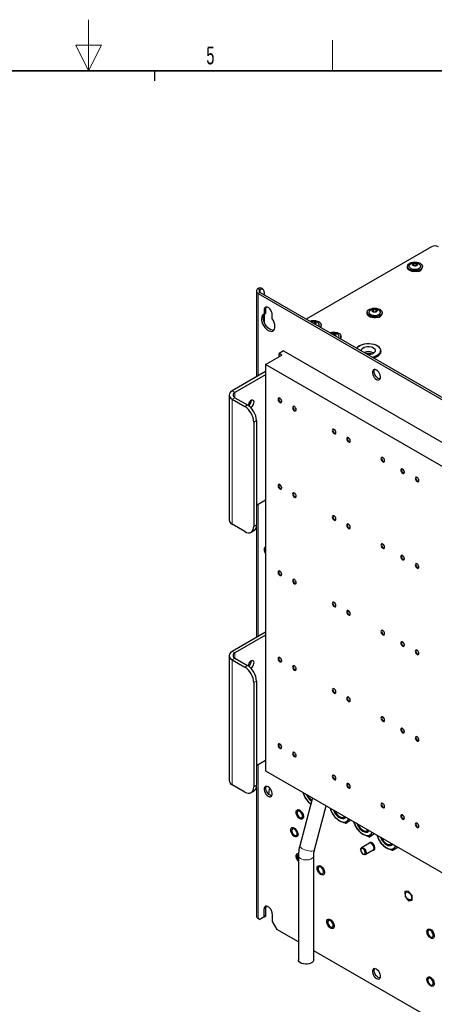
# Paper-space layout 'Blatt2' of a CAD drawing. Header units: millimetres. Extents: x 5 to 418, y 2 to 292.
# Tile 52 of 59: x 203 to 285, y 100 to 292. Entities that reach past the tile are written whole.
import ezdxf

# ---------------------------------------------------------------- set-up
doc = ezdxf.new("R2010")
doc.units = ezdxf.units.MM
doc.layers.add('SLD-0', color=7, linetype='Continuous')
doc.styles.add('SLDTEXTSTYLE1', font='TXT', dxfattribs={"width": 0.605})

psp = doc.layouts.new('Blatt2')

# ---------------------------------------------------------------- linework, layer by layer
at = {"color": 7, "linetype": 'Continuous', "lineweight": 25}
for p, q in [((284.16, 247.98), (259.64, 233.83)), ((279.45, 244.17), (279.45, 243.97)), ((280.77, 244.75), (280.5, 244.56)), ((280.5, 244.56), (280.66, 244.32)), ((280.66, 244.32), (281.09, 244.29)), ((280.73, 244.32), (280.77, 244.35)), ((281.19, 244.72), (280.77, 244.75)), ((280.77, 244.35), (280.77, 244.75)), ((280.77, 244.35), (281.12, 244.32)), ((280.77, 244.35), (280.77, 244.32)), ((281.09, 244.29), (281.36, 244.49)), ((281.36, 244.49), (281.19, 244.72)), ((281.19, 244.37), (281.19, 244.72)), ((282.4, 243.97), (282.4, 244.17)), ((249.87, 239.36), (249.87, 222.51)), ((250.15, 239.81), (250.24, 239.86)), ((250.59, 239.66), (250.51, 239.61)), ((251.13, 239.68), (250.78, 239.88)), ((250.24, 238.85), (317.77, 199.86)), ((250.59, 239.05), (318.12, 200.07)), ((251.39, 239.1), (251.39, 238.59)), ((251.39, 235.63), (251.39, 234.82)), ((251.74, 235.02), (251.74, 235.84)), ((272.88, 235.71), (272.61, 235.52)), ((272.61, 235.52), (272.78, 235.28)), ((273.31, 235.68), (272.88, 235.71)), ((272.88, 235.3), (272.88, 235.71)), ((273.2, 235.25), (273.47, 235.44)), ((273.47, 235.44), (273.31, 235.68)), ((273.31, 235.33), (273.31, 235.68)), ((251.39, 234.82), (251.74, 235.02)), ((251.39, 234.76), (251.39, 233.24)), ((252.98, 233.9), (252.98, 234.71)), ((271.57, 235.13), (271.57, 234.93)), ((272.78, 235.28), (273.2, 235.25)), ((272.85, 235.28), (272.88, 235.3)), ((272.88, 235.3), (273.24, 235.27)), ((272.88, 235.3), (272.89, 235.27)), ((274.52, 234.93), (274.52, 235.13)), ((260.91, 233.29), (260.76, 233.18)), ((261.34, 233.26), (260.91, 233.29)), ((260.91, 233.09), (260.91, 233.29)), ((261.3, 232.87), (261.5, 233.03)), ((261.5, 233.03), (261.34, 233.26)), ((261.34, 232.91), (261.34, 233.26)), ((262.55, 232.51), (262.55, 232.71)), ((264.77, 231.04), (264.65, 230.94)), ((265.2, 231.02), (264.77, 231.04)), ((264.77, 230.87), (264.77, 231.04)), ((265.19, 230.62), (265.4, 230.8)), ((265.4, 230.8), (265.2, 231.02)), ((265.2, 230.63), (265.2, 231.02)), ((266.44, 230.26), (266.44, 230.47)), ((274.18, 227.27), (274.18, 227.68)), ((251.65, 224.97), (254.83, 226.8)), ((255.19, 227.62), (254.3, 227.11)), ((254.83, 226.8), (254.3, 227.11)), ((254.3, 226.5), (254.3, 227.11)), ((255.19, 227.62), (312.82, 194.35)), ((308.22, 192.31), (251.65, 224.97)), ((251.65, 224.97), (251.65, 145.35)), ((251.65, 223.54), (245.11, 219.76)), ((251.65, 222.93), (245.64, 219.46)), ((244.53, 218.95), (244.53, 194.45)), ((245.11, 218.13), (247.59, 216.7)), ((245.64, 218.44), (248.12, 217.01)), ((249.35, 213.64), (249.35, 193.23)), ((249.89, 213.95), (249.89, 193.53)), ((249.89, 197.41), (251.65, 198.43)), ((247.59, 192.2), (245.11, 193.63)), ((249.87, 193.3), (249.87, 171.48)), ((248.84, 192.08), (249.37, 192.39)), ((251.65, 172.5), (245.11, 168.73)), ((251.65, 171.89), (245.64, 168.42)), ((244.53, 167.91), (244.53, 143.42)), ((245.11, 167.1), (247.59, 165.67)), ((245.64, 167.4), (248.12, 165.97)), ((249.35, 162.61), (249.35, 142.19)), ((249.89, 162.91), (249.89, 142.5)), ((249.89, 146.38), (251.65, 147.4)), ((251.65, 145.35), (295.67, 119.94)), ((247.59, 141.17), (245.11, 142.6)), ((248.84, 141.05), (249.37, 141.35)), ((249.87, 142.26), (249.87, 116.88)), ((260.88, 140.03), (258.37, 130.62)), ((260.56, 138.82), (259.98, 139.29)), ((261.27, 129.85), (263.57, 138.48)), ((266.15, 136.36), (266.23, 136.31)), ((268.21, 135.5), (267.47, 135.07)), ((268, 135.92), (267.83, 135.71)), ((268.21, 135.5), (268.36, 135.71)), ((270.74, 133.7), (270.83, 133.66)), ((272.59, 133.27), (272.43, 133.05)), ((272.81, 132.84), (272.07, 132.42)), ((272.81, 132.84), (272.96, 133.06)), ((270.3, 129.89), (270.3, 129.79)), ((272.01, 131.13), (270.46, 130.24)), ((271.21, 128.94), (272.76, 129.84)), ((271.95, 131.15), (271.92, 131.08)), ((272.67, 129.78), (272.75, 129.78)), ((275.34, 131.05), (275.42, 131)), ((277.4, 130.19), (276.66, 129.76)), ((277.19, 130.61), (277.02, 130.4)), ((277.4, 130.19), (277.55, 130.4)), ((258.11, 128.72), (258.11, 108.31)), ((261.11, 108.31), (261.11, 128.72)), ((270.74, 129.03), (270.83, 128.97)), ((270.94, 128.93), (270.83, 128.97)), ((279.64, 121.76), (278.96, 121.66)), ((278.96, 121.66), (278.99, 120.71)), ((280.36, 120.91), (279.64, 121.76)), ((278.99, 120.71), (279.7, 119.86)), ((279.7, 119.86), (280.38, 119.96)), ((280.38, 119.96), (280.36, 120.91)), ((251.39, 116.72), (251.39, 118.26)), ((251.74, 116.93), (251.74, 118.46)), ((250.5, 116.21), (250.24, 116.37)), ((250.5, 116.21), (251.39, 116.72)), ((250.86, 116.42), (250.5, 116.21)), ((251.74, 116.93), (250.86, 116.42)), ((251.39, 116.72), (251.74, 116.93)), ((252.98, 117.34), (252.98, 115.81)), ((252.98, 115.81), (253.86, 114.27)), ((258.11, 111.82), (253.86, 114.27)), ((297.35, 89.17), (261.11, 110.09))]:
    psp.add_line(p, q, dxfattribs=at)
at = {"color": 7, "linetype": 'Continuous', "lineweight": 18}
for p, q in [((250.51, 239.61), (250.15, 239.81)), ((250.59, 239.05), (250.59, 239.66)), ((250.59, 239.05), (250.24, 238.85)), ((250.24, 238.85), (250.24, 222.72)), ((251.39, 235.63), (251.74, 235.84)), ((245.64, 219.46), (245.11, 219.76)), ((245.64, 218.44), (245.11, 218.13)), ((245.11, 193.63), (245.11, 218.13)), ((245.64, 218.44), (245.64, 219.46)), ((247.59, 216.7), (248.12, 217.01)), ((249.89, 213.95), (249.35, 213.64)), ((250.24, 197.61), (250.24, 171.69)), ((249.35, 193.23), (249.89, 193.53)), ((245.64, 168.42), (245.11, 168.73)), ((245.64, 167.4), (245.64, 168.42)), ((245.64, 167.4), (245.11, 167.1)), ((245.11, 142.6), (245.11, 167.1)), ((247.59, 165.67), (248.12, 165.97)), ((249.89, 162.91), (249.35, 162.61)), ((250.24, 146.58), (250.24, 116.37)), ((249.35, 142.19), (249.89, 142.5)), ((251.39, 118.26), (251.74, 118.46))]:
    psp.add_line(p, q, dxfattribs=at)
at = {"color": 7, "linetype": 'Continuous', "lineweight": 25, "flags": 128}
for points in [[(281.48, 243.38), (281.12, 243.33), (280.75, 243.33), (280.39, 243.38), (280.06, 243.48), (279.79, 243.63), (279.6, 243.81), (279.48, 244.01), (279.45, 244.22), (279.52, 244.43), (279.68, 244.63), (279.91, 244.79), (280.21, 244.92), (280.55, 245), (280.92, 245.03), (281.29, 245), (281.63, 244.92), (281.93, 244.8), (282.17, 244.63), (282.33, 244.44), (282.4, 244.23), (282.38, 244.02), (282.26, 243.81), (282.07, 243.63), (281.8, 243.49), (281.48, 243.38)], [(281.48, 243.18), (281.12, 243.13), (280.75, 243.12), (280.39, 243.18), (280.06, 243.28), (279.79, 243.42), (279.6, 243.6), (279.48, 243.81), (279.45, 243.97)], [(281.34, 243.58), (281.03, 243.54), (280.72, 243.55), (280.42, 243.61), (280.17, 243.71), (279.97, 243.86), (279.86, 244.02), (279.83, 244.2), (279.89, 244.38), (279.95, 244.47)], [(281.11, 244.25), (280.92, 244.23), (280.73, 244.26), (280.57, 244.32), (280.46, 244.41), (280.43, 244.52), (280.47, 244.63), (280.58, 244.73), (280.74, 244.79), (280.93, 244.81), (281.12, 244.79), (281.28, 244.72), (281.39, 244.63), (281.43, 244.52), (281.39, 244.41), (281.28, 244.31), (281.11, 244.25)], [(281.9, 244.47), (282, 244.32), (282.03, 244.14), (281.97, 243.97), (281.82, 243.81), (281.61, 243.68), (281.34, 243.58)], [(250.15, 239.81), (250.03, 239.71), (249.93, 239.58), (249.88, 239.45), (249.87, 239.32), (249.91, 239.19), (249.98, 239.07), (250.09, 238.95), (250.24, 238.85)], [(250.51, 239.61), (250.44, 239.54), (250.4, 239.47), (250.38, 239.4), (250.38, 239.32), (250.4, 239.25), (250.44, 239.18), (250.51, 239.11), (250.59, 239.05)], [(251.39, 239.1), (251.37, 239.28), (251.33, 239.44), (251.26, 239.56), (251.16, 239.66), (251.04, 239.71), (250.9, 239.73), (250.75, 239.72), (250.59, 239.66)], [(252.98, 234.71), (252.95, 234.99), (252.85, 235.28), (252.7, 235.57), (252.51, 235.82), (252.3, 236.02), (252.07, 236.15), (251.85, 236.2), (251.66, 236.17), (251.51, 236.06), (251.42, 235.87), (251.39, 235.63)], [(251.74, 235.84), (251.77, 236.08), (251.83, 236.2)], [(273.59, 234.34), (273.23, 234.29), (272.86, 234.29), (272.51, 234.34), (272.18, 234.44), (271.91, 234.59), (271.71, 234.77), (271.6, 234.97), (271.57, 235.18), (271.64, 235.39), (271.79, 235.59), (272.03, 235.75), (272.33, 235.88), (272.67, 235.96), (273.04, 235.98), (273.4, 235.96), (273.75, 235.88), (274.05, 235.76), (274.28, 235.59), (274.44, 235.4), (274.51, 235.19), (274.49, 234.98), (274.38, 234.77), (274.18, 234.59), (273.91, 234.45), (273.59, 234.34)], [(273.45, 234.54), (273.15, 234.5), (272.83, 234.51), (272.54, 234.57), (272.28, 234.67), (272.09, 234.81), (271.97, 234.98), (271.94, 235.16), (272, 235.34), (272.07, 235.43)], [(273.23, 235.21), (273.04, 235.19), (272.85, 235.21), (272.69, 235.28), (272.58, 235.37), (272.54, 235.48), (272.58, 235.59), (272.69, 235.69), (272.86, 235.75), (273.05, 235.77), (273.24, 235.74), (273.4, 235.68), (273.51, 235.59), (273.54, 235.48), (273.5, 235.37), (273.39, 235.27), (273.23, 235.21)], [(274.01, 235.43), (274.11, 235.28), (274.14, 235.1), (274.08, 234.93), (273.94, 234.76), (273.72, 234.63), (273.45, 234.54)], [(251.39, 234.82), (251.18, 234.71), (251.02, 234.53), (250.91, 234.29), (250.86, 233.99), (250.87, 233.65), (250.95, 233.28), (251.08, 232.91), (251.27, 232.55), (251.5, 232.22), (251.76, 231.93), (252.04, 231.69), (252.33, 231.53), (252.61, 231.44), (252.87, 231.43), (253.1, 231.5), (253.28, 231.64), (253.42, 231.86), (253.49, 232.13), (253.51, 232.46), (253.46, 232.81), (253.35, 233.18), (253.19, 233.55), (252.98, 233.9)], [(253.28, 231.64), (253.22, 231.63), (252.96, 231.64), (252.68, 231.73), (252.39, 231.9), (252.11, 232.13), (251.85, 232.42), (251.62, 232.75), (251.44, 233.12), (251.3, 233.49), (251.23, 233.85), (251.21, 234.19), (251.26, 234.49), (251.37, 234.74), (251.48, 234.87)], [(260.31, 233.44), (260.36, 233.46), (260.7, 233.54), (261.07, 233.57), (261.44, 233.54), (261.78, 233.46), (262.08, 233.34), (262.32, 233.17), (262.48, 232.98), (262.55, 232.77), (262.52, 232.56), (262.41, 232.35), (262.34, 232.27)], [(273.59, 234.14), (273.23, 234.08), (272.86, 234.08), (272.51, 234.14), (272.18, 234.24), (271.91, 234.38), (271.71, 234.56), (271.6, 234.77), (271.57, 234.93)], [(260.67, 233.23), (260.73, 233.27), (260.89, 233.33), (261.08, 233.35), (261.27, 233.33), (261.43, 233.26), (261.54, 233.17), (261.57, 233.06), (261.53, 232.95), (261.42, 232.85), (261.37, 232.83)], [(262.55, 232.51), (262.52, 232.35), (262.45, 232.21)], [(264.2, 231.2), (264.25, 231.21), (264.59, 231.29), (264.96, 231.32), (265.32, 231.29), (265.67, 231.22), (265.97, 231.09), (266.21, 230.93), (266.36, 230.74), (266.44, 230.53), (266.41, 230.31), (266.3, 230.11), (266.23, 230.03)], [(264.56, 230.99), (264.63, 231.03), (264.8, 231.09), (264.99, 231.1), (265.18, 231.08), (265.34, 231.01), (265.44, 230.91), (265.46, 230.8), (265.41, 230.69), (265.3, 230.6), (265.26, 230.58)], [(266.44, 230.26), (266.41, 230.11), (266.34, 229.96)], [(269.55, 228.11), (269.68, 228.29), (269.93, 228.52), (270.25, 228.72), (270.63, 228.87), (271.05, 228.98), (271.51, 229.04), (271.97, 229.05), (272.43, 229.01), (272.86, 228.91), (273.26, 228.77), (273.6, 228.58), (273.87, 228.36), (274.06, 228.12), (274.16, 227.86), (274.17, 227.59), (274.1, 227.32), (273.93, 227.07), (273.68, 226.84)], [(270.44, 227.59), (270.44, 227.79), (270.54, 227.99), (270.72, 228.17), (270.97, 228.31), (271.28, 228.42), (271.63, 228.47), (271.99, 228.47), (272.34, 228.41), (272.65, 228.31), (272.9, 228.16), (273.08, 227.98), (273.17, 227.78), (273.17, 227.58), (273.07, 227.38), (272.89, 227.2), (272.89, 227.2)], [(273.57, 226.56), (273.88, 226.77), (274.1, 227.01), (274.25, 227.27), (274.3, 227.55), (274.27, 227.82), (274.15, 228.09), (273.94, 228.33), (273.66, 228.55), (273.53, 228.63)], [(274.18, 227.73), (274.27, 227.51), (274.29, 227.43)], [(274.18, 227.27), (274.17, 227.18), (274.16, 227.11)], [(273.4, 222.01), (273.62, 221.92), (273.83, 221.91), (274, 221.98), (274.12, 222.13), (274.18, 222.34), (274.18, 222.6), (274.12, 222.89), (274, 223.18), (273.83, 223.45), (273.62, 223.68), (273.4, 223.85), (273.17, 223.94), (272.97, 223.95), (272.8, 223.88), (272.67, 223.73), (272.61, 223.51), (272.61, 223.25), (272.67, 222.96), (272.8, 222.67), (272.97, 222.4), (273.17, 222.18), (273.4, 222.01)], [(274.11, 222.1), (273.97, 222.12), (273.75, 222.21), (273.53, 222.38), (273.32, 222.61), (273.15, 222.88), (273.03, 223.17), (272.96, 223.46), (272.96, 223.72), (273.03, 223.93), (273.04, 223.95)], [(254.12, 218.13), (254.15, 217.96), (254.23, 217.78), (254.34, 217.62), (254.48, 217.51), (254.62, 217.46), (254.73, 217.49), (254.81, 217.58), (254.84, 217.72), (254.81, 217.89), (254.73, 218.07), (254.62, 218.23), (254.48, 218.34), (254.34, 218.39), (254.23, 218.36), (254.15, 218.27), (254.12, 218.13)], [(254.52, 218.32), (254.44, 218.34), (254.34, 218.32), (254.28, 218.25), (254.26, 218.13)], [(254.26, 218.13), (254.28, 217.99), (254.34, 217.84), (254.44, 217.72), (254.55, 217.63), (254.66, 217.59), (254.75, 217.61), (254.82, 217.68), (254.84, 217.76)], [(248.75, 216.5), (248.82, 216.54), (249.01, 216.68), (249.18, 216.89), (249.31, 217.12), (249.39, 217.37), (249.41, 217.6), (249.36, 217.79), (249.25, 217.91), (249.1, 217.96), (248.92, 217.93), (248.73, 217.82), (248.55, 217.64), (248.4, 217.42), (248.29, 217.17), (248.24, 216.93), (248.24, 216.93)], [(256.95, 216.5), (256.98, 216.33), (257.06, 216.15), (257.17, 215.99), (257.31, 215.88), (257.45, 215.83), (257.56, 215.85), (257.64, 215.94), (257.67, 216.09), (257.64, 216.26), (257.56, 216.44), (257.45, 216.6), (257.31, 216.71), (257.17, 216.75), (257.06, 216.73), (256.98, 216.64), (256.95, 216.5)], [(257.34, 216.68), (257.26, 216.71), (257.17, 216.69), (257.11, 216.62), (257.08, 216.5)], [(257.08, 216.5), (257.11, 216.36), (257.17, 216.21), (257.26, 216.08), (257.38, 215.99), (257.49, 215.96), (257.58, 215.97), (257.65, 216.05), (257.67, 216.13)], [(264.73, 212.01), (264.76, 211.83), (264.83, 211.66), (264.95, 211.5), (265.09, 211.39), (265.22, 211.34), (265.34, 211.36), (265.42, 211.45), (265.45, 211.6), (265.42, 211.77), (265.34, 211.95), (265.22, 212.11), (265.09, 212.22), (264.95, 212.26), (264.83, 212.24), (264.76, 212.15), (264.73, 212.01)], [(265.12, 212.19), (265.04, 212.22), (264.95, 212.2), (264.88, 212.12), (264.86, 212.01)], [(264.86, 212.01), (264.88, 211.87), (264.95, 211.72), (265.04, 211.59), (265.15, 211.5), (265.27, 211.46), (265.36, 211.48), (265.42, 211.56), (265.44, 211.64)], [(267.56, 210.38), (267.59, 210.2), (267.66, 210.02), (267.78, 209.87), (267.92, 209.76), (268.05, 209.71), (268.17, 209.73), (268.25, 209.82), (268.27, 209.96), (268.25, 210.14), (268.17, 210.32), (268.05, 210.47), (267.92, 210.58), (267.78, 210.63), (267.66, 210.61), (267.59, 210.52), (267.56, 210.38)], [(267.95, 210.56), (267.87, 210.58), (267.78, 210.56), (267.71, 210.49), (267.69, 210.38)], [(267.69, 210.38), (267.71, 210.23), (267.78, 210.09), (267.87, 209.96), (267.98, 209.87), (268.09, 209.83), (268.19, 209.85), (268.25, 209.92), (268.27, 210)], [(274.28, 206.5), (274.3, 206.32), (274.38, 206.15), (274.5, 205.99), (274.63, 205.88), (274.77, 205.83), (274.89, 205.85), (274.96, 205.94), (274.99, 206.08), (274.96, 206.26), (274.89, 206.44), (274.77, 206.59), (274.63, 206.7), (274.5, 206.75), (274.38, 206.73), (274.3, 206.64), (274.28, 206.5)], [(274.67, 206.68), (274.59, 206.71), (274.49, 206.69), (274.43, 206.61), (274.41, 206.5)], [(274.41, 206.5), (274.43, 206.36), (274.49, 206.21), (274.59, 206.08), (274.7, 205.99), (274.81, 205.95), (274.91, 205.97), (274.97, 206.05), (274.99, 206.13)], [(278.16, 204.25), (278.19, 204.08), (278.27, 203.9), (278.39, 203.74), (278.52, 203.63), (278.66, 203.59), (278.78, 203.61), (278.85, 203.7), (278.88, 203.84), (278.85, 204.01), (278.78, 204.19), (278.66, 204.35), (278.52, 204.46), (278.39, 204.51), (278.27, 204.48), (278.19, 204.4), (278.16, 204.25)], [(278.56, 204.44), (278.48, 204.46), (278.38, 204.44), (278.32, 204.37), (278.3, 204.25)], [(278.3, 204.25), (278.32, 204.11), (278.38, 203.97), (278.48, 203.84), (278.59, 203.75), (278.7, 203.71), (278.8, 203.73), (278.86, 203.8), (278.88, 203.88)], [(280.99, 202.62), (281.02, 202.45), (281.1, 202.27), (281.21, 202.11), (281.35, 202), (281.49, 201.95), (281.6, 201.98), (281.68, 202.06), (281.71, 202.21), (281.68, 202.38), (281.6, 202.56), (281.49, 202.72), (281.35, 202.83), (281.21, 202.87), (281.1, 202.85), (281.02, 202.76), (280.99, 202.62)], [(281.39, 202.8), (281.31, 202.83), (281.21, 202.81), (281.15, 202.74), (281.13, 202.62)], [(281.13, 202.62), (281.15, 202.48), (281.21, 202.33), (281.31, 202.21), (281.42, 202.11), (281.53, 202.08), (281.62, 202.09), (281.69, 202.17), (281.71, 202.25)], [(254.12, 201.19), (254.15, 201.01), (254.23, 200.84), (254.34, 200.68), (254.48, 200.57), (254.62, 200.52), (254.73, 200.54), (254.81, 200.63), (254.84, 200.78), (254.81, 200.95), (254.73, 201.13), (254.62, 201.28), (254.48, 201.4), (254.34, 201.44), (254.23, 201.42), (254.15, 201.33), (254.12, 201.19)], [(254.52, 201.37), (254.44, 201.4), (254.34, 201.38), (254.28, 201.3), (254.26, 201.19)], [(254.26, 201.19), (254.28, 201.05), (254.34, 200.9), (254.44, 200.77), (254.55, 200.68), (254.66, 200.64), (254.75, 200.66), (254.82, 200.74), (254.84, 200.82)], [(256.95, 199.56), (256.98, 199.38), (257.06, 199.2), (257.17, 199.05), (257.31, 198.94), (257.45, 198.89), (257.56, 198.91), (257.64, 199), (257.67, 199.14), (257.64, 199.32), (257.56, 199.5), (257.45, 199.65), (257.31, 199.76), (257.17, 199.81), (257.06, 199.79), (256.98, 199.7), (256.95, 199.56)], [(257.34, 199.74), (257.26, 199.76), (257.17, 199.74), (257.11, 199.67), (257.08, 199.56)], [(257.08, 199.56), (257.11, 199.41), (257.17, 199.27), (257.26, 199.14), (257.38, 199.05), (257.49, 199.01), (257.58, 199.03), (257.65, 199.1), (257.67, 199.18)], [(264.73, 195.07), (264.76, 194.89), (264.83, 194.71), (264.95, 194.56), (265.09, 194.45), (265.22, 194.4), (265.34, 194.42), (265.42, 194.51), (265.45, 194.65), (265.42, 194.83), (265.34, 195.01), (265.22, 195.16), (265.09, 195.27), (264.95, 195.32), (264.83, 195.3), (264.76, 195.21), (264.73, 195.07)], [(265.12, 195.25), (265.04, 195.27), (264.95, 195.25), (264.88, 195.18), (264.86, 195.07)], [(264.86, 195.07), (264.88, 194.92), (264.95, 194.78), (265.04, 194.65), (265.15, 194.56), (265.27, 194.52), (265.36, 194.54), (265.42, 194.61), (265.44, 194.69)], [(247.59, 192.2), (247.93, 192.05), (248.26, 191.97), (248.57, 191.98), (248.84, 192.08), (249.06, 192.26), (249.22, 192.52), (249.32, 192.85), (249.35, 193.23)], [(267.56, 193.43), (267.59, 193.26), (267.66, 193.08), (267.78, 192.92), (267.92, 192.81), (268.05, 192.77), (268.17, 192.79), (268.25, 192.88), (268.27, 193.02), (268.25, 193.19), (268.17, 193.37), (268.05, 193.53), (267.92, 193.64), (267.78, 193.69), (267.66, 193.66), (267.59, 193.58), (267.56, 193.43)], [(267.95, 193.62), (267.87, 193.64), (267.78, 193.62), (267.71, 193.55), (267.69, 193.43)], [(267.69, 193.43), (267.71, 193.29), (267.78, 193.15), (267.87, 193.02), (267.98, 192.93), (268.09, 192.89), (268.19, 192.91), (268.25, 192.98), (268.27, 193.06)], [(251.65, 189.21), (251.58, 189.17), (251.46, 189.02), (251.4, 188.81), (251.4, 188.55), (251.46, 188.26), (251.58, 187.97), (251.65, 187.84)], [(274.28, 189.55), (274.3, 189.38), (274.38, 189.2), (274.5, 189.05), (274.63, 188.93), (274.77, 188.89), (274.89, 188.91), (274.96, 189), (274.99, 189.14), (274.96, 189.32), (274.89, 189.49), (274.77, 189.65), (274.63, 189.76), (274.5, 189.81), (274.38, 189.79), (274.3, 189.7), (274.28, 189.55)], [(274.67, 189.74), (274.59, 189.76), (274.49, 189.74), (274.43, 189.67), (274.41, 189.55)], [(274.41, 189.55), (274.43, 189.41), (274.49, 189.27), (274.59, 189.14), (274.7, 189.05), (274.81, 189.01), (274.91, 189.03), (274.97, 189.1), (274.99, 189.18)], [(278.16, 187.31), (278.19, 187.14), (278.27, 186.96), (278.39, 186.8), (278.52, 186.69), (278.66, 186.64), (278.78, 186.66), (278.85, 186.75), (278.88, 186.9), (278.85, 187.07), (278.78, 187.25), (278.66, 187.41), (278.52, 187.52), (278.39, 187.56), (278.27, 187.54), (278.19, 187.45), (278.16, 187.31)], [(278.56, 187.49), (278.48, 187.52), (278.38, 187.5), (278.32, 187.43), (278.3, 187.31)], [(278.3, 187.31), (278.32, 187.17), (278.38, 187.02), (278.48, 186.89), (278.59, 186.8), (278.7, 186.77), (278.8, 186.78), (278.86, 186.86), (278.88, 186.94)], [(280.99, 185.68), (281.02, 185.5), (281.1, 185.32), (281.21, 185.17), (281.35, 185.06), (281.49, 185.01), (281.6, 185.03), (281.68, 185.12), (281.71, 185.26), (281.68, 185.44), (281.6, 185.62), (281.49, 185.77), (281.35, 185.88), (281.21, 185.93), (281.1, 185.91), (281.02, 185.82), (280.99, 185.68)], [(281.39, 185.86), (281.31, 185.88), (281.21, 185.87), (281.15, 185.79), (281.13, 185.68)], [(281.13, 185.68), (281.15, 185.54), (281.21, 185.39), (281.31, 185.26), (281.42, 185.17), (281.53, 185.13), (281.62, 185.15), (281.69, 185.22), (281.71, 185.3)], [(254.12, 184.25), (254.15, 184.07), (254.23, 183.89), (254.34, 183.74), (254.48, 183.63), (254.62, 183.58), (254.73, 183.6), (254.81, 183.69), (254.84, 183.83), (254.81, 184.01), (254.73, 184.18), (254.62, 184.34), (254.48, 184.45), (254.34, 184.5), (254.23, 184.48), (254.15, 184.39), (254.12, 184.25)], [(254.52, 184.43), (254.44, 184.45), (254.34, 184.43), (254.28, 184.36), (254.26, 184.25)], [(254.26, 184.25), (254.28, 184.1), (254.34, 183.96), (254.44, 183.83), (254.55, 183.74), (254.66, 183.7), (254.75, 183.72), (254.82, 183.79), (254.84, 183.87)], [(256.95, 182.61), (256.98, 182.44), (257.06, 182.26), (257.17, 182.1), (257.31, 181.99), (257.45, 181.95), (257.56, 181.97), (257.64, 182.06), (257.67, 182.2), (257.64, 182.37), (257.56, 182.55), (257.45, 182.71), (257.31, 182.82), (257.17, 182.87), (257.06, 182.84), (256.98, 182.76), (256.95, 182.61)], [(257.34, 182.8), (257.26, 182.82), (257.17, 182.8), (257.11, 182.73), (257.08, 182.61)], [(257.08, 182.61), (257.11, 182.47), (257.17, 182.33), (257.26, 182.2), (257.38, 182.11), (257.49, 182.07), (257.58, 182.09), (257.65, 182.16), (257.67, 182.24)], [(264.73, 178.12), (264.76, 177.95), (264.83, 177.77), (264.95, 177.61), (265.09, 177.5), (265.22, 177.45), (265.34, 177.48), (265.42, 177.57), (265.45, 177.71), (265.42, 177.88), (265.34, 178.06), (265.22, 178.22), (265.09, 178.33), (264.95, 178.38), (264.83, 178.35), (264.76, 178.26), (264.73, 178.12)], [(265.12, 178.31), (265.04, 178.33), (264.95, 178.31), (264.88, 178.24), (264.86, 178.12)], [(264.86, 178.12), (264.88, 177.98), (264.95, 177.83), (265.04, 177.71), (265.15, 177.62), (265.27, 177.58), (265.36, 177.6), (265.42, 177.67), (265.44, 177.75)], [(267.56, 176.49), (267.59, 176.32), (267.66, 176.14), (267.78, 175.98), (267.92, 175.87), (268.05, 175.82), (268.17, 175.84), (268.25, 175.93), (268.27, 176.08), (268.25, 176.25), (268.17, 176.43), (268.05, 176.59), (267.92, 176.7), (267.78, 176.74), (267.66, 176.72), (267.59, 176.63), (267.56, 176.49)], [(267.95, 176.67), (267.87, 176.7), (267.78, 176.68), (267.71, 176.61), (267.69, 176.49)], [(267.69, 176.49), (267.71, 176.35), (267.78, 176.2), (267.87, 176.07), (267.98, 175.98), (268.09, 175.95), (268.19, 175.96), (268.25, 176.04), (268.27, 176.12)], [(274.28, 172.61), (274.3, 172.44), (274.38, 172.26), (274.5, 172.1), (274.63, 171.99), (274.77, 171.94), (274.89, 171.97), (274.96, 172.06), (274.99, 172.2), (274.96, 172.37), (274.89, 172.55), (274.77, 172.71), (274.63, 172.82), (274.5, 172.87), (274.38, 172.84), (274.3, 172.75), (274.28, 172.61)], [(274.67, 172.8), (274.59, 172.82), (274.49, 172.8), (274.43, 172.73), (274.41, 172.61)], [(274.41, 172.61), (274.43, 172.47), (274.49, 172.32), (274.59, 172.2), (274.7, 172.11), (274.81, 172.07), (274.91, 172.09), (274.97, 172.16), (274.99, 172.24)], [(278.16, 170.37), (278.19, 170.19), (278.27, 170.01), (278.39, 169.86), (278.52, 169.75), (278.66, 169.7), (278.78, 169.72), (278.85, 169.81), (278.88, 169.95), (278.85, 170.13), (278.78, 170.31), (278.66, 170.46), (278.52, 170.57), (278.39, 170.62), (278.27, 170.6), (278.19, 170.51), (278.16, 170.37)], [(278.56, 170.55), (278.48, 170.57), (278.38, 170.56), (278.32, 170.48), (278.3, 170.37)], [(278.3, 170.37), (278.32, 170.22), (278.38, 170.08), (278.48, 169.95), (278.59, 169.86), (278.7, 169.82), (278.8, 169.84), (278.86, 169.91), (278.88, 169.99)], [(280.99, 168.73), (281.02, 168.56), (281.1, 168.38), (281.21, 168.22), (281.35, 168.11), (281.49, 168.07), (281.6, 168.09), (281.68, 168.18), (281.71, 168.32), (281.68, 168.49), (281.6, 168.67), (281.49, 168.83), (281.35, 168.94), (281.21, 168.99), (281.1, 168.97), (281.02, 168.88), (280.99, 168.73)], [(281.39, 168.92), (281.31, 168.94), (281.21, 168.92), (281.15, 168.85), (281.13, 168.73)], [(281.13, 168.73), (281.15, 168.59), (281.21, 168.45), (281.31, 168.32), (281.42, 168.23), (281.53, 168.19), (281.62, 168.21), (281.69, 168.28), (281.71, 168.36)], [(248.75, 165.47), (248.82, 165.5), (249.01, 165.65), (249.18, 165.85), (249.31, 166.09), (249.39, 166.34), (249.41, 166.57), (249.36, 166.76), (249.25, 166.88), (249.1, 166.93), (248.92, 166.9), (248.73, 166.79), (248.55, 166.61), (248.4, 166.39), (248.29, 166.14), (248.24, 165.9), (248.24, 165.9)], [(254.12, 167.3), (254.15, 167.13), (254.23, 166.95), (254.34, 166.79), (254.48, 166.68), (254.62, 166.63), (254.73, 166.66), (254.81, 166.75), (254.84, 166.89), (254.81, 167.06), (254.73, 167.24), (254.62, 167.4), (254.48, 167.51), (254.34, 167.56), (254.23, 167.53), (254.15, 167.44), (254.12, 167.3)], [(254.52, 167.49), (254.44, 167.51), (254.34, 167.49), (254.28, 167.42), (254.26, 167.3)], [(254.26, 167.3), (254.28, 167.16), (254.34, 167.01), (254.44, 166.89), (254.55, 166.8), (254.66, 166.76), (254.75, 166.78), (254.82, 166.85), (254.84, 166.93)], [(256.95, 165.67), (256.98, 165.5), (257.06, 165.32), (257.17, 165.16), (257.31, 165.05), (257.45, 165), (257.56, 165.02), (257.64, 165.11), (257.67, 165.26), (257.64, 165.43), (257.56, 165.61), (257.45, 165.77), (257.31, 165.88), (257.17, 165.92), (257.06, 165.9), (256.98, 165.81), (256.95, 165.67)], [(257.34, 165.85), (257.26, 165.88), (257.17, 165.86), (257.11, 165.79), (257.08, 165.67)], [(257.08, 165.67), (257.11, 165.53), (257.17, 165.38), (257.26, 165.25), (257.38, 165.16), (257.49, 165.13), (257.58, 165.14), (257.65, 165.22), (257.67, 165.3)], [(264.73, 161.18), (264.76, 161.01), (264.83, 160.83), (264.95, 160.67), (265.09, 160.56), (265.22, 160.51), (265.34, 160.53), (265.42, 160.62), (265.45, 160.77), (265.42, 160.94), (265.34, 161.12), (265.22, 161.28), (265.09, 161.39), (264.95, 161.43), (264.83, 161.41), (264.76, 161.32), (264.73, 161.18)], [(265.12, 161.36), (265.04, 161.39), (264.95, 161.37), (264.88, 161.3), (264.86, 161.18)], [(264.86, 161.18), (264.88, 161.04), (264.95, 160.89), (265.04, 160.76), (265.15, 160.67), (265.27, 160.64), (265.36, 160.65), (265.42, 160.73), (265.44, 160.81)], [(267.56, 159.55), (267.59, 159.37), (267.66, 159.19), (267.78, 159.04), (267.92, 158.93), (268.05, 158.88), (268.17, 158.9), (268.25, 158.99), (268.27, 159.13), (268.25, 159.31), (268.17, 159.49), (268.05, 159.64), (267.92, 159.75), (267.78, 159.8), (267.66, 159.78), (267.59, 159.69), (267.56, 159.55)], [(267.95, 159.73), (267.87, 159.75), (267.78, 159.74), (267.71, 159.66), (267.69, 159.55)], [(267.69, 159.55), (267.71, 159.4), (267.78, 159.26), (267.87, 159.13), (267.98, 159.04), (268.09, 159), (268.19, 159.02), (268.25, 159.09), (268.27, 159.17)], [(274.28, 155.67), (274.3, 155.49), (274.38, 155.32), (274.5, 155.16), (274.63, 155.05), (274.77, 155), (274.89, 155.02), (274.96, 155.11), (274.99, 155.26), (274.96, 155.43), (274.89, 155.61), (274.77, 155.76), (274.63, 155.88), (274.5, 155.92), (274.38, 155.9), (274.3, 155.81), (274.28, 155.67)], [(274.67, 155.85), (274.59, 155.88), (274.49, 155.86), (274.43, 155.78), (274.41, 155.67)], [(274.41, 155.67), (274.43, 155.53), (274.49, 155.38), (274.59, 155.25), (274.7, 155.16), (274.81, 155.12), (274.91, 155.14), (274.97, 155.22), (274.99, 155.3)], [(278.16, 153.42), (278.19, 153.25), (278.27, 153.07), (278.39, 152.91), (278.52, 152.8), (278.66, 152.76), (278.78, 152.78), (278.85, 152.87), (278.88, 153.01), (278.85, 153.18), (278.78, 153.36), (278.66, 153.52), (278.52, 153.63), (278.39, 153.68), (278.27, 153.66), (278.19, 153.57), (278.16, 153.42)], [(278.56, 153.61), (278.48, 153.63), (278.38, 153.61), (278.32, 153.54), (278.3, 153.42)], [(278.3, 153.42), (278.32, 153.28), (278.38, 153.14), (278.48, 153.01), (278.59, 152.92), (278.7, 152.88), (278.8, 152.9), (278.86, 152.97), (278.88, 153.05)], [(254.12, 150.36), (254.15, 150.19), (254.23, 150.01), (254.34, 149.85), (254.48, 149.74), (254.62, 149.69), (254.73, 149.71), (254.81, 149.8), (254.84, 149.95), (254.81, 150.12), (254.73, 150.3), (254.62, 150.46), (254.48, 150.57), (254.34, 150.61), (254.23, 150.59), (254.15, 150.5), (254.12, 150.36)], [(254.52, 150.54), (254.44, 150.57), (254.34, 150.55), (254.28, 150.48), (254.26, 150.36)], [(280.99, 151.79), (281.02, 151.62), (281.1, 151.44), (281.21, 151.28), (281.35, 151.17), (281.49, 151.12), (281.6, 151.15), (281.68, 151.23), (281.71, 151.38), (281.68, 151.55), (281.6, 151.73), (281.49, 151.89), (281.35, 152), (281.21, 152.04), (281.1, 152.02), (281.02, 151.93), (280.99, 151.79)], [(281.39, 151.98), (281.31, 152), (281.21, 151.98), (281.15, 151.91), (281.13, 151.79)], [(281.13, 151.79), (281.15, 151.65), (281.21, 151.5), (281.31, 151.38), (281.42, 151.29), (281.53, 151.25), (281.62, 151.26), (281.69, 151.34), (281.71, 151.41)], [(254.26, 150.36), (254.28, 150.22), (254.34, 150.07), (254.44, 149.94), (254.55, 149.85), (254.66, 149.82), (254.75, 149.83), (254.82, 149.91), (254.84, 149.99)], [(256.95, 148.73), (256.98, 148.55), (257.06, 148.37), (257.17, 148.22), (257.31, 148.11), (257.45, 148.06), (257.56, 148.08), (257.64, 148.17), (257.67, 148.31), (257.64, 148.49), (257.56, 148.67), (257.45, 148.82), (257.31, 148.93), (257.17, 148.98), (257.06, 148.96), (256.98, 148.87), (256.95, 148.73)], [(257.34, 148.91), (257.26, 148.93), (257.17, 148.92), (257.11, 148.84), (257.08, 148.73)], [(257.08, 148.73), (257.11, 148.58), (257.17, 148.44), (257.26, 148.31), (257.38, 148.22), (257.49, 148.18), (257.58, 148.2), (257.65, 148.27), (257.67, 148.35)], [(264.73, 144.24), (264.76, 144.06), (264.83, 143.88), (264.95, 143.73), (265.09, 143.62), (265.22, 143.57), (265.34, 143.59), (265.42, 143.68), (265.45, 143.82), (265.42, 144), (265.34, 144.18), (265.22, 144.33), (265.09, 144.44), (264.95, 144.49), (264.83, 144.47), (264.76, 144.38), (264.73, 144.24)], [(265.12, 144.42), (265.04, 144.44), (264.95, 144.42), (264.88, 144.35), (264.86, 144.24)], [(264.86, 144.24), (264.88, 144.09), (264.95, 143.95), (265.04, 143.82), (265.15, 143.73), (265.27, 143.69), (265.36, 143.71), (265.42, 143.78), (265.44, 143.86)], [(267.56, 142.6), (267.59, 142.43), (267.66, 142.25), (267.78, 142.09), (267.92, 141.98), (268.05, 141.94), (268.17, 141.96), (268.25, 142.05), (268.27, 142.19), (268.25, 142.36), (268.17, 142.54), (268.05, 142.7), (267.92, 142.81), (267.78, 142.86), (267.66, 142.83), (267.59, 142.75), (267.56, 142.6)], [(267.95, 142.79), (267.87, 142.81), (267.78, 142.79), (267.71, 142.72), (267.69, 142.6)], [(247.59, 141.17), (247.93, 141.01), (248.26, 140.94), (248.57, 140.95), (248.84, 141.05), (249.06, 141.23), (249.22, 141.49), (249.32, 141.81), (249.35, 142.19)], [(252.18, 140.35), (252.41, 140.26), (252.61, 140.25), (252.78, 140.32), (252.91, 140.47), (252.97, 140.69), (252.97, 140.95), (252.91, 141.24), (252.78, 141.53), (252.61, 141.8), (252.41, 142.02), (252.18, 142.19), (251.96, 142.28), (251.75, 142.29), (251.58, 142.22), (251.46, 142.07), (251.4, 141.86), (251.4, 141.6), (251.46, 141.31), (251.58, 141.02), (251.75, 140.75), (251.96, 140.52), (252.18, 140.35)], [(252.54, 140.56), (252.31, 140.72), (252.11, 140.95), (251.94, 141.22), (251.81, 141.51), (251.75, 141.8), (251.75, 142.06), (251.81, 142.27), (251.83, 142.3)], [(259.03, 141.09), (259.05, 141.04), (259.16, 140.71)], [(267.69, 142.6), (267.71, 142.46), (267.78, 142.32), (267.87, 142.19), (267.98, 142.1), (268.09, 142.06), (268.19, 142.08), (268.25, 142.15), (268.27, 142.23)], [(252.89, 140.45), (252.76, 140.46), (252.54, 140.56)], [(274.28, 138.73), (274.3, 138.55), (274.38, 138.37), (274.5, 138.22), (274.63, 138.11), (274.77, 138.06), (274.89, 138.08), (274.96, 138.17), (274.99, 138.31), (274.96, 138.49), (274.89, 138.66), (274.77, 138.82), (274.63, 138.93), (274.5, 138.98), (274.38, 138.96), (274.3, 138.87), (274.28, 138.73)], [(274.67, 138.91), (274.59, 138.93), (274.49, 138.91), (274.43, 138.84), (274.41, 138.73)], [(257.79, 136.62), (257.69, 136.9), (257.65, 137.17), (257.67, 137.4), (257.76, 137.58), (257.9, 137.69), (258.08, 137.72), (258.29, 137.66), (258.51, 137.52), (258.71, 137.32), (258.88, 137.08), (259.01, 136.8), (259.08, 136.52), (259.09, 136.27), (259.03, 136.06), (258.92, 135.92), (258.75, 135.85), (258.56, 135.86), (258.34, 135.96), (258.13, 136.13), (257.94, 136.36), (257.79, 136.62)], [(258.37, 136.17), (258.55, 136.1), (258.71, 136.12), (258.83, 136.21), (258.89, 136.37), (258.89, 136.59), (258.83, 136.82), (258.71, 137.05), (258.55, 137.25), (258.37, 137.39), (258.19, 137.46), (258.03, 137.45), (257.91, 137.35), (257.85, 137.19), (257.85, 136.98), (257.91, 136.74), (258.03, 136.51), (258.19, 136.31), (258.37, 136.17)], [(264.34, 138.03), (264.35, 137.98), (264.46, 137.65)], [(264.92, 137.7), (264.92, 137.69), (265.09, 137.32), (265.31, 136.96), (265.57, 136.64), (265.85, 136.37), (266.15, 136.16), (266.44, 136.03), (266.73, 135.97), (266.98, 136), (267.2, 136.1), (267.38, 136.27), (267.38, 136.28)], [(274.41, 138.73), (274.43, 138.58), (274.49, 138.44), (274.59, 138.31), (274.7, 138.22), (274.81, 138.18), (274.91, 138.2), (274.97, 138.27), (274.99, 138.35)], [(266.15, 135.56), (266.4, 135.43), (266.65, 135.34), (266.89, 135.3), (267.12, 135.3), (267.33, 135.34), (267.52, 135.42), (267.69, 135.55), (267.83, 135.71)], [(267.83, 135.71), (267.94, 135.91), (267.96, 135.94)], [(268.93, 135.38), (268.95, 135.33), (269.06, 135)], [(278.16, 136.48), (278.19, 136.31), (278.27, 136.13), (278.39, 135.97), (278.52, 135.86), (278.66, 135.81), (278.78, 135.84), (278.85, 135.92), (278.88, 136.07), (278.85, 136.24), (278.78, 136.42), (278.66, 136.58), (278.52, 136.69), (278.39, 136.73), (278.27, 136.71), (278.19, 136.62), (278.16, 136.48)], [(278.56, 136.66), (278.48, 136.69), (278.38, 136.67), (278.32, 136.6), (278.3, 136.48)], [(278.3, 136.48), (278.32, 136.34), (278.38, 136.19), (278.48, 136.06), (278.59, 135.97), (278.7, 135.94), (278.8, 135.95), (278.86, 136.03), (278.88, 136.11)], [(280.99, 134.85), (281.02, 134.67), (281.1, 134.49), (281.21, 134.34), (281.35, 134.23), (281.49, 134.18), (281.6, 134.2), (281.68, 134.29), (281.71, 134.43), (281.68, 134.61), (281.6, 134.79), (281.49, 134.94), (281.35, 135.05), (281.21, 135.1), (281.1, 135.08), (281.02, 134.99), (280.99, 134.85)], [(281.39, 135.03), (281.31, 135.05), (281.21, 135.04), (281.15, 134.96), (281.13, 134.85)], [(256.73, 133.15), (256.63, 133.43), (256.59, 133.7), (256.61, 133.93), (256.7, 134.11), (256.84, 134.22), (257.02, 134.25), (257.23, 134.19), (257.45, 134.05), (257.65, 133.85), (257.82, 133.6), (257.95, 133.33), (258.02, 133.05), (258.03, 132.8), (257.97, 132.59), (257.86, 132.45), (257.69, 132.38), (257.5, 132.39), (257.28, 132.49), (257.07, 132.66), (256.88, 132.89), (256.73, 133.15)], [(257.31, 132.7), (257.49, 132.63), (257.65, 132.64), (257.77, 132.74), (257.83, 132.9), (257.83, 133.12), (257.77, 133.35), (257.65, 133.58), (257.49, 133.78), (257.31, 133.92), (257.13, 133.99), (256.97, 133.98), (256.85, 133.88), (256.79, 133.72), (256.79, 133.51), (256.85, 133.27), (256.97, 133.04), (257.13, 132.84), (257.31, 132.7)], [(269.51, 135.04), (269.52, 135.04), (269.69, 134.66), (269.91, 134.31), (270.17, 133.99), (270.45, 133.72), (270.74, 133.51), (271.04, 133.38), (271.32, 133.32), (271.58, 133.34), (271.8, 133.44), (271.97, 133.62), (271.97, 133.62)], [(272.43, 133.05), (272.54, 133.25), (272.56, 133.29)], [(281.13, 134.85), (281.15, 134.71), (281.21, 134.56), (281.31, 134.43), (281.42, 134.34), (281.53, 134.3), (281.62, 134.32), (281.69, 134.39), (281.71, 134.48)], [(270.74, 132.9), (271, 132.78), (271.25, 132.69), (271.49, 132.65), (271.72, 132.64), (271.93, 132.68), (272.12, 132.77), (272.29, 132.89), (272.43, 133.05)], [(272.75, 129.78), (272.88, 129.8), (273.01, 129.9), (273.08, 130.06), (273.09, 130.29), (273.04, 130.54), (272.92, 130.79), (272.76, 131.01), (272.58, 131.19), (272.38, 131.29)], [(273.53, 132.73), (273.54, 132.67), (273.66, 132.35)], [(274.11, 132.39), (274.11, 132.39), (274.29, 132.01), (274.51, 131.65), (274.76, 131.33), (275.05, 131.06), (275.34, 130.86), (275.64, 130.72), (275.92, 130.67), (276.17, 130.69), (276.4, 130.79), (276.57, 130.97), (276.57, 130.97)], [(270.3, 129.89), (270.33, 130.07), (270.42, 130.21), (270.56, 130.27), (270.73, 130.25), (270.91, 130.15), (271.09, 129.98), (271.23, 129.76), (271.33, 129.53), (271.36, 129.3), (271.34, 129.1), (271.25, 128.97), (271.11, 128.9), (270.94, 128.93), (270.94, 128.93)], [(270.83, 128.98), (270.99, 128.97), (271.11, 129.04), (271.18, 129.19), (271.18, 129.39), (271.11, 129.61), (270.99, 129.82), (270.83, 129.99), (270.66, 130.09), (270.5, 130.1), (270.38, 130.03), (270.31, 129.88), (270.31, 129.68), (270.38, 129.46), (270.5, 129.25), (270.66, 129.08), (270.83, 128.98)], [(272.28, 131.15), (272.11, 131.17), (272.01, 131.13)], [(272.68, 129.79), (272.81, 129.85), (272.9, 129.99), (272.93, 130.19), (272.9, 130.42), (272.8, 130.67), (272.65, 130.89), (272.47, 131.06), (272.28, 131.16)], [(272.76, 129.84), (272.8, 129.86), (272.89, 130), (272.92, 130.19), (272.88, 130.42), (272.79, 130.66), (272.64, 130.88), (272.47, 131.04), (272.28, 131.15)], [(275.34, 130.25), (275.59, 130.12), (275.84, 130.04), (276.09, 129.99), (276.31, 129.99), (276.52, 130.03), (276.72, 130.11), (276.88, 130.24), (277.02, 130.4)], [(277.02, 130.4), (277.14, 130.6), (277.15, 130.63)], [(258.11, 127.58), (258.03, 127.66), (257.86, 127.91), (257.73, 128.19), (257.66, 128.46), (257.65, 128.72), (257.71, 128.93), (257.82, 129.07), (257.98, 129.14), (258.12, 129.14)], [(258.12, 128.89), (258.03, 128.87), (257.91, 128.78), (257.85, 128.62), (257.85, 128.4), (257.91, 128.17), (258.03, 127.94), (258.11, 127.83)], [(263.15, 125.1), (263.03, 124.96), (262.86, 124.9), (262.66, 124.92), (262.45, 125.02), (262.24, 125.19), (262.05, 125.42), (261.9, 125.69), (261.8, 125.96), (261.76, 126.23), (261.79, 126.46), (261.88, 126.64), (262.03, 126.74), (262.21, 126.76), (262.42, 126.7), (262.64, 126.56), (262.84, 126.36), (263.01, 126.11), (263.14, 125.83), (263.2, 125.56), (263.21, 125.31), (263.15, 125.1)], [(262.49, 125.22), (262.67, 125.15), (262.83, 125.16), (262.95, 125.26), (263.01, 125.42), (263.01, 125.63), (262.95, 125.87), (262.83, 126.1), (262.67, 126.3), (262.49, 126.44), (262.31, 126.51), (262.15, 126.5), (262.03, 126.4), (261.97, 126.24), (261.97, 126.02), (262.03, 125.79), (262.15, 125.56), (262.31, 125.36), (262.49, 125.22)], [(279.67, 120.1), (279.47, 120.25), (279.29, 120.47), (279.15, 120.72), (279.07, 120.98), (279.06, 121.22), (279.11, 121.42), (279.22, 121.56), (279.38, 121.61), (279.57, 121.57), (279.77, 121.46), (279.97, 121.27), (280.13, 121.03), (280.24, 120.77), (280.29, 120.51), (280.27, 120.29), (280.19, 120.12), (280.05, 120.03), (279.87, 120.02), (279.67, 120.1)], [(252.98, 117.34), (252.95, 117.61), (252.85, 117.91), (252.7, 118.19), (252.51, 118.44), (252.3, 118.64), (252.07, 118.77), (251.85, 118.82), (251.66, 118.79), (251.51, 118.68), (251.42, 118.5), (251.39, 118.26)], [(251.74, 118.46), (251.77, 118.7), (251.83, 118.82)], [(263.91, 114.98), (263.77, 115.25), (263.68, 115.53), (263.66, 115.79), (263.7, 116.02), (263.8, 116.18), (263.95, 116.27), (264.14, 116.28), (264.35, 116.2), (264.57, 116.05), (264.76, 115.84), (264.93, 115.58), (265.04, 115.3), (265.1, 115.03), (265.09, 114.78), (265.02, 114.59), (264.9, 114.46), (264.72, 114.41), (264.52, 114.45), (264.3, 114.56), (264.09, 114.74), (263.91, 114.98)], [(264.38, 114.74), (264.56, 114.67), (264.72, 114.68), (264.84, 114.78), (264.9, 114.94), (264.9, 115.15), (264.84, 115.39), (264.72, 115.62), (264.56, 115.82), (264.38, 115.96), (264.2, 116.03), (264.04, 116.01), (263.92, 115.92), (263.86, 115.76), (263.86, 115.54), (263.92, 115.31), (264.04, 115.08), (264.2, 114.88), (264.38, 114.74)], [(284.66, 112.68), (284.54, 112.54), (284.38, 112.48), (284.18, 112.5), (283.96, 112.6), (283.75, 112.77), (283.56, 113), (283.41, 113.27), (283.31, 113.54), (283.28, 113.81), (283.31, 114.04), (283.4, 114.22), (283.54, 114.32), (283.72, 114.34), (283.93, 114.28), (284.15, 114.14), (284.35, 113.94), (284.52, 113.69), (284.65, 113.41), (284.72, 113.14), (284.72, 112.89), (284.66, 112.68)], [(284, 112.8), (284.18, 112.73), (284.34, 112.74), (284.46, 112.84), (284.53, 113), (284.53, 113.21), (284.46, 113.45), (284.34, 113.68), (284.18, 113.88), (284, 114.02), (283.82, 114.09), (283.66, 114.08), (283.54, 113.98), (283.48, 113.82), (283.48, 113.61), (283.54, 113.37), (283.66, 113.14), (283.82, 112.94), (284, 112.8)], [(261.11, 108.31), (261.09, 108.17), (260.98, 107.96), (260.79, 107.77), (260.53, 107.62), (260.2, 107.51), (259.84, 107.45), (259.47, 107.44), (259.1, 107.49), (258.76, 107.59), (258.48, 107.73), (258.27, 107.91), (258.14, 108.12), (258.11, 108.31)], [(273.4, 104.63), (273.62, 104.54), (273.83, 104.53), (274, 104.6), (274.12, 104.75), (274.18, 104.96), (274.18, 105.23), (274.12, 105.51), (274, 105.8), (273.83, 106.07), (273.62, 106.3), (273.4, 106.47), (273.17, 106.56), (272.97, 106.57), (272.8, 106.5), (272.67, 106.35), (272.61, 106.14), (272.61, 105.87), (272.67, 105.59), (272.8, 105.3), (272.97, 105.03), (273.17, 104.8), (273.4, 104.63)], [(273.75, 104.84), (273.53, 105), (273.32, 105.23), (273.15, 105.5), (273.03, 105.79), (272.96, 106.08), (272.96, 106.34), (273.03, 106.55), (273.04, 106.58)], [(274.11, 104.73), (273.97, 104.74), (273.75, 104.84)], [(284.13, 103.12), (283.92, 103.24), (283.71, 103.43), (283.53, 103.67), (283.39, 103.94), (283.3, 104.21), (283.28, 104.48), (283.32, 104.7), (283.42, 104.86), (283.58, 104.94), (283.77, 104.95), (283.98, 104.87), (284.2, 104.72), (284.39, 104.5), (284.56, 104.24), (284.67, 103.96), (284.72, 103.69), (284.71, 103.45), (284.64, 103.25), (284.51, 103.13), (284.34, 103.08), (284.13, 103.12)], [(284, 103.41), (284.18, 103.34), (284.34, 103.35), (284.46, 103.45), (284.53, 103.61), (284.53, 103.82), (284.46, 104.06), (284.34, 104.29), (284.18, 104.49), (284, 104.63), (283.82, 104.7), (283.66, 104.69), (283.54, 104.59), (283.48, 104.43), (283.48, 104.21), (283.54, 103.98), (283.66, 103.75), (283.82, 103.55), (284, 103.41)]]:
    psp.add_lwpolyline(points, dxfattribs=at)
at = {"color": 7, "linetype": 'Continuous', "lineweight": 18, "flags": 128}
for points in [[(261.27, 129.85), (261.27, 129.83), (261.17, 129.73), (261, 129.65), (260.75, 129.61), (260.44, 129.61), (260.09, 129.65), (259.73, 129.73), (259.37, 129.84), (259.04, 129.97), (258.76, 130.12), (258.55, 130.28), (258.41, 130.43), (258.37, 130.58), (258.37, 130.62)], [(261.11, 128.72), (261.09, 128.58), (260.98, 128.37), (260.79, 128.19), (260.53, 128.03), (260.2, 127.92), (259.84, 127.86), (259.47, 127.86), (259.1, 127.9), (258.76, 128), (258.48, 128.15), (258.27, 128.33), (258.14, 128.53), (258.11, 128.72)]]:
    psp.add_lwpolyline(points, dxfattribs=at)
at = {"color": 7, "linetype": 'Continuous', "lineweight": 25}
for centre, radius, start, end in [((284.87, 246.62), 1.54, 62.6096, 117.3903), ((281.4, 244.2), 1.02, 273.9761, 346.9697), ((250.52, 239.36), 0.575, 63.8888, 119.5221), ((273.52, 235.16), 1.02, 273.9759, 346.9698), ((261.76, 232.71), 0.415, 316.9355, 46.1952), ((265.65, 230.47), 0.415, 316.969, 46.5852), ((270.89, 227.08), 1.75, 117.3613, 142.5555), ((271.8, 225.39), 2.07, 59.1673, 113.6835), ((271.8, 225.43), 1.7, 66.6146, 105.3853), ((271.84, 228.82), 1.94, 264.5209, 302.9523), ((272.05, 229.22), 2.89, 279.8374, 304.4595), ((272.05, 229.31), 3.14, 283.2873, 299.0386), ((245.42, 218.95), 0.873, 110.7835, 249.2165), ((245.84, 218.95), 0.546, 110.7834, 249.2164), ((245.52, 213.46), 3.84, 2.6055, 57.3945), ((246.05, 213.77), 3.84, 2.6055, 57.3945), ((247.67, 217.88), 1.21, 303.4844, 1.6344), ((245.53, 194.55), 1.01, 185.6948, 245.6253), ((248.7, 193.38), 1.2, 304.0575, 7.2547), ((245.42, 167.91), 0.873, 110.7835, 249.2165), ((245.84, 167.91), 0.546, 110.7834, 249.2164), ((246.05, 162.74), 3.84, 2.6056, 57.3945), ((247.67, 166.84), 1.21, 303.4844, 1.6343), ((245.52, 162.43), 3.84, 2.6056, 57.3945), ((245.53, 143.52), 1.01, 185.6948, 245.6253), ((248.71, 142.34), 1.19, 303.7174, 7.5945), ((256.21, 140.73), 3.94, 161.7057, 179.0645), ((263.25, 142.25), 4.37, 200.5836, 231.8779), ((262.59, 141.87), 3.17, 200.4744, 233.3173), ((262.37, 141.74), 2.78, 203.1399, 234.0479), ((263.8, 142.53), 5.01, 217.2766, 220.3127), ((268.42, 139.11), 4.22, 200.2273, 237.3619), ((267.62, 138.64), 2.72, 202.9749, 237.2749), ((269.1, 139.46), 5.01, 217.2766, 220.3132), ((266.65, 136.98), 0.801, 231.6218, 312.0343), ((267.28, 136.3), 1.25, 271.2732, 278.9443), ((273.02, 136.46), 4.22, 200.2273, 237.3619), ((272.21, 135.99), 2.72, 202.9749, 237.2749), ((273.7, 136.81), 5.01, 217.2766, 220.3132), ((271.24, 134.33), 0.801, 231.6218, 312.0343), ((271.87, 133.65), 1.25, 271.2732, 278.9443), ((272.15, 130.9), 0.295, 64.7371, 140.3301), ((272.24, 131), 0.324, 64.8257, 152.6315), ((277.62, 133.8), 4.22, 200.2273, 237.3619), ((276.81, 133.34), 2.72, 202.9748, 237.275), ((278.29, 134.16), 5.01, 217.2769, 220.3127), ((275.84, 131.68), 0.801, 231.6216, 312.0345), ((276.47, 131), 1.25, 271.2742, 278.9436), ((250.48, 116.92), 0.606, 184.4683, 246.8519)]:
    psp.add_arc(centre, radius, start, end, dxfattribs=at)
for points, knots in [([(281.89, 244.48), (281.88, 244.49), (281.81, 244.57), (281.66, 244.68), (281.42, 244.8), (281.15, 244.87), (280.84, 244.89), (280.53, 244.84), (280.26, 244.72), (280.06, 244.59), (279.98, 244.49), (279.96, 244.47)], [0, 0, 0, 0, 0.025909, 0.143295, 0.26363, 0.391857, 0.531767, 0.685713, 0.821947, 0.951657, 1, 1, 1, 1]), ([(274, 235.44), (273.99, 235.45), (273.93, 235.53), (273.77, 235.64), (273.54, 235.76), (273.26, 235.83), (272.96, 235.85), (272.65, 235.8), (272.37, 235.68), (272.18, 235.55), (272.1, 235.45), (272.08, 235.43)], [0, 0, 0, 0, 0.025909, 0.143295, 0.26363, 0.391857, 0.531767, 0.685712, 0.821947, 0.951658, 1, 1, 1, 1]), ([(262.04, 233.02), (262.02, 233.03), (261.96, 233.11), (261.8, 233.22), (261.57, 233.34), (261.3, 233.41), (260.99, 233.43), (260.73, 233.39), (260.59, 233.33), (260.54, 233.31)], [0, 0, 0, 0, 0.034494, 0.19078, 0.350992, 0.52171, 0.707985, 0.912944, 1, 1, 1, 1]), ([(265.92, 230.78), (265.87, 230.83), (265.75, 230.94), (265.53, 231.07), (265.27, 231.15), (264.97, 231.18), (264.68, 231.16), (264.5, 231.09), (264.43, 231.06)], [0, 0, 0, 0, 0.142639, 0.301493, 0.469017, 0.651026, 0.850472, 1, 1, 1, 1]), ([(259.16, 140.71), (259.13, 140.79), (259.08, 140.91), (259.06, 141.04), (259.04, 141.09)], [0, 0, 0, 0, 0.591871, 1, 1, 1, 1]), ([(259.81, 139.49), (259.69, 139.68), (259.44, 140.06), (259.25, 140.5), (259.16, 140.71)], [0, 0, 0, 0, 0.496036, 1, 1, 1, 1]), ([(264.46, 137.65), (264.44, 137.72), (264.39, 137.84), (264.36, 137.97), (264.35, 138.03)], [0, 0, 0, 0, 0.59187, 1, 1, 1, 1]), ([(265.11, 136.43), (264.99, 136.62), (264.74, 137), (264.56, 137.43), (264.46, 137.65)], [0, 0, 0, 0, 0.496037, 1, 1, 1, 1]), ([(266.15, 135.56), (266.09, 135.59), (265.76, 135.79), (265.5, 136.03), (265.28, 136.22)], [0, 0, 0, 0, 0.163158, 1, 1, 1, 1]), ([(267.3, 135.06), (267.1, 135.13), (266.68, 135.27), (266.33, 135.46), (266.15, 135.56)], [0, 0, 0, 0, 0.4960369, 1, 1, 1, 1]), ([(267.83, 135.71), (267.77, 135.62), (267.61, 135.38), (267.53, 135.19), (267.47, 135.07)], [0, 0, 0, 0, 0.364716, 1, 1, 1, 1]), ([(269.06, 135), (269.03, 135.07), (268.98, 135.19), (268.95, 135.32), (268.94, 135.37)], [0, 0, 0, 0, 0.591869, 1, 1, 1, 1]), ([(269.71, 133.78), (269.59, 133.97), (269.34, 134.35), (269.15, 134.78), (269.06, 135)], [0, 0, 0, 0, 0.496036, 1, 1, 1, 1]), ([(270.74, 132.9), (270.69, 132.94), (270.35, 133.14), (270.09, 133.37), (269.88, 133.57)], [0, 0, 0, 0, 0.163158, 1, 1, 1, 1]), ([(271.9, 132.4), (271.69, 132.47), (271.28, 132.62), (270.92, 132.81), (270.74, 132.9)], [0, 0, 0, 0, 0.4960369, 1, 1, 1, 1]), ([(272.43, 133.05), (272.37, 132.97), (272.21, 132.73), (272.12, 132.54), (272.07, 132.42)], [0, 0, 0, 0, 0.364717, 1, 1, 1, 1]), ([(273.66, 132.35), (273.63, 132.42), (273.58, 132.54), (273.55, 132.67), (273.54, 132.72)], [0, 0, 0, 0, 0.591871, 1, 1, 1, 1]), ([(274.31, 131.12), (274.18, 131.31), (273.94, 131.7), (273.75, 132.13), (273.66, 132.35)], [0, 0, 0, 0, 0.496037, 1, 1, 1, 1]), ([(258.37, 130.62), (258.34, 130.5), (258.25, 130.16), (258.16, 129.59), (258.11, 129.08), (258.11, 128.79), (258.11, 128.72)], [0, 0, 0, 0, 0.18708, 0.535045, 0.886014, 1, 1, 1, 1]), ([(261.11, 128.72), (261.11, 128.78), (261.11, 128.96), (261.15, 129.3), (261.21, 129.62), (261.26, 129.81), (261.27, 129.85)], [0, 0, 0, 0, 0.18756, 0.546006, 0.892855, 1, 1, 1, 1]), ([(275.34, 130.25), (275.29, 130.28), (274.95, 130.48), (274.69, 130.72), (274.47, 130.92)], [0, 0, 0, 0, 0.1631582, 1, 1, 1, 1]), ([(276.5, 129.75), (276.29, 129.82), (275.88, 129.97), (275.52, 130.16), (275.34, 130.25)], [0, 0, 0, 0, 0.496037, 1, 1, 1, 1]), ([(277.02, 130.4), (276.97, 130.31), (276.81, 130.08), (276.72, 129.89), (276.66, 129.76)], [0, 0, 0, 0, 0.364717, 1, 1, 1, 1])]:
    psp.add_open_spline(points, degree=3, knots=knots, dxfattribs=at)
at = {"layer": 'SLD-0', "lineweight": 18}
for p, q in [((217, 292.5), (217, 282.5)), ((219.5, 287.5), (214.5, 287.5)), ((214.5, 287.5), (217, 282.5)), ((217, 282.5), (219.5, 287.5)), ((264.75, 282.5), (264.75, 288.5))]:
    psp.add_line(p, q, dxfattribs=at)
at = {"layer": 'SLD-0', "lineweight": 35}
psp.add_line((408, 282.5), (26, 282.5), dxfattribs=at)
at = {"layer": 'SLD-0'}
psp.add_line((230, 280.5), (230, 282.5), dxfattribs=at)
psp.add_line((230, 280.5), (230, 282.5), dxfattribs=at)

# ---------------------------------------------------------------- texts
at = {"layer": 'SLD-0', "insert": (240.85, 287.24), "char_height": 3.5, "attachment_point": 2, "style": 'SLDTEXTSTYLE1'}
psp.add_mtext('5', dxfattribs=at)

doc.saveas('drawing.dxf')
